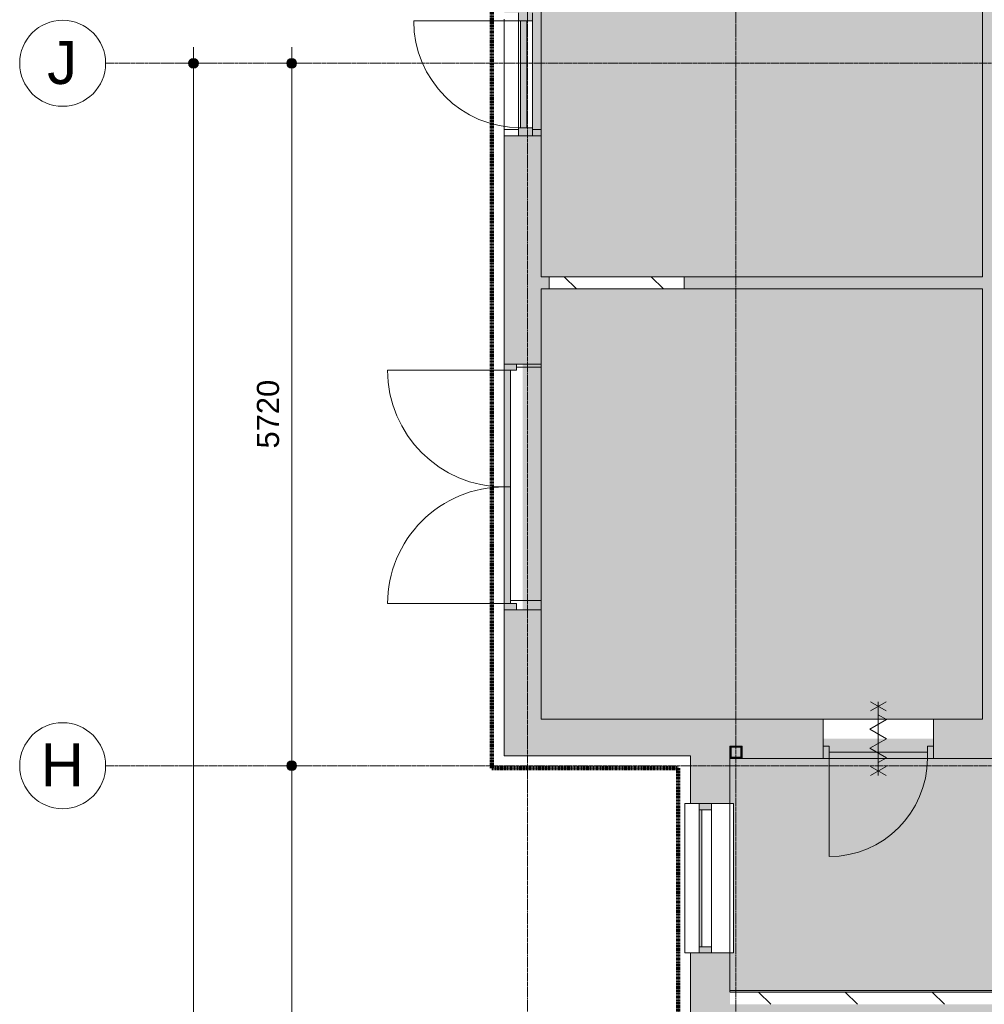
# Model space of a CAD drawing. Header units: millimetres. Extents: x 16156 to 91527, y 4646 to 113494.
# Tile 145 of 210: x 16567 to 24425, y 74188 to 82206. Entities that reach past the tile are written whole.
import ezdxf

# ---------------------------------------------------------------- set-up
doc = ezdxf.new("R2010")
doc.units = ezdxf.units.MM
for name, pattern in [('Afbreeklijn', [9, 5, -2, 0, -2]), ('ARC Demolished', [7.14375, 4.7625, -2.38125]), ('ARC Grid Line', [22.225, 12.7, -3.175, 3.175, -3.175])]:
    doc.linetypes.add(name, pattern=pattern)
for name, color, linetype, lineweight in [('A--A2__Ruwbouw', 8, 'Continuous', 9), ('A--AR9__AlgVoorz', 1, 'Continuous', 9), ('A--L$01A__Algemeen', 7, 'ARC Demolished', 9), ('A--L$07A__Stramien', 1, 'Continuous', 13), ('A--L21__Buitenwanden', 3, 'ARC Demolished', 9), ('A--L22__Binnenwanden', 2, 'Continuous', 9), ('A--L23__Vloeren', 3, 'Continuous', 9), ('A--L28__Hoofddraagconstructies', 3, 'Continuous', 9), ('A--L3__Afbouw', 2, 'Continuous', 9), ('A--LD30__DetailPenMiddel', 3, 'Continuous', 9), ('A--LR9__AlgVoorz', 7, 'Continuous', 9), ('A--M$01A__Algemeen', 1, 'Continuous', 13), ('A--M$01A__Algemeen-100', 1, 'Continuous', 13), ('A--T$07A__Stramien', 1, 'Continuous', 13)]:
    doc.layers.add(name, color=color, linetype=linetype, lineweight=lineweight)
doc.styles.add('Arial', font='arial.ttf', dxfattribs={"height": 350})
doc.styles.add('Arial_2', font='arial.ttf', dxfattribs={"height": 180})
doc.dimstyles.new('00_ARC_dimension_1_8mm', dxfattribs={"dimscale": 304.8, "dimtxt": 183.646692, "dimasz": 1.049869, "dimexe": 0.426509, "dimexo": 0.0625, "dimgap": 0.164042, "dimtad": 1, "dimdec": 0, "dimzin": 0, "dimdsep": 46, "dimtxsty": 'Arial_2', "dimblk1": 'DOTSMALL', "dimblk2": 'DOTSMALL', "dimsah": 1, "dimcen": 0.09, "dimdle": 0.426509, "dimadec": 3, "dimazin": 0, "dimtfac": 1, "dimtdec": 4, "dimtix": 1, "dimtmove": 0, "dimatfit": 3, "dimfxl": 0.426509, "dimfxlon": 1, "dimtvp": 1, "dimtolj": 1, "dimtzin": 0, "dimarcsym": 2})
pattern_1 = [(135, (0, 0), (-353.5534, -353.5534), [])]

# ---------------------------------------------------------------- blocks, each defined once
blk = doc.blocks.new('31_DO_WB_vo deur enkel - vo-1940336-AB-Begane grond - slooptekening')
at = {"layer": 'A--L3__Afbouw'}
h = blk.add_hatch(color=9, dxfattribs=at)
h.paths.add_polyline_path([(-502, 34), (-502, -80), (-435, -80), (-435, 34), (-450, 34)])
h.paths.add_polyline_path([(435, 17), (435, -80), (502, -80), (502, 34), (435, 34)])
blk.add_hatch(color=9, dxfattribs=at).paths.add_polyline_path([(-435, -33), (435, -33), (435, 17), (-435, 17)])
at = {"layer": 'A--L$01A__Algemeen', "linetype": 'Continuous'}
blk.add_line((435, 34), (435, 887), dxfattribs=at)
blk.add_arc((435, 17), 870, 90, 180, dxfattribs=at)
at = {"layer": 'A--L3__Afbouw'}
for p, q in [((-502, 34), (-435, 34)), ((-435, 34), (-435, -80)), ((-435, 34), (435, 34)), ((-435, -33), (-435, 17)), ((-435, 17), (435, 17)), ((435, 34), (502, 34)), ((435, -80), (435, 34)), ((435, 17), (435, -33)), ((-435, -80), (-502, -80)), ((435, -33), (-435, -33)), ((435, -80), (-435, -80)), ((502, -80), (435, -80))]:
    blk.add_line(p, q, dxfattribs=at)
blk = doc.blocks.new('32_DO_WB_vo deur enkel2 - vo 2-2241163-AB-Begane grond - slooptekening')
at = {"layer": 'A--L3__Afbouw'}
h = blk.add_hatch(color=9, dxfattribs=at)
h.paths.add_polyline_path([(570, 160), (520, 160), (520, 60), (570, 60)])
h.paths.add_polyline_path([(-280, 160), (-330, 160), (-330, 60), (-280, 60)])
blk.add_hatch(color=9, dxfattribs=at).paths.add_polyline_path([(-280, 160), (-280, 110), (520, 110), (520, 160), (53.6, 160)])
at = {"layer": 'A--L$01A__Algemeen', "linetype": 'Continuous'}
for p, q in [((520, 160), (520, 960)), ((56.7, 300), (183.3, 226.9)), ((56.7, 226.9), (183.3, 300)), ((120, 300), (120, -300)), ((120, 300), (120, -300)), ((120, 300), (120, -300)), ((120, 194.9), (52.5, 155.9)), ((52.5, 155.9), (187.5, 77.9)), ((187.5, 77.9), (52.5, 0)), ((52.5, 0), (187.5, -77.9)), ((187.5, -77.9), (52.5, -155.9)), ((52.5, -155.9), (120, -194.9)), ((56.7, -300), (183.3, -226.9)), ((56.7, -226.9), (183.3, -300))]:
    blk.add_line(p, q, dxfattribs=at)
blk.add_arc((520, 160), 800, 90, 180, dxfattribs=at)
at = {"layer": 'A--L3__Afbouw'}
for p, q in [((-280, 160), (-330, 160)), ((-330, 160), (-330, 60)), ((520, 160), (-280, 160)), ((-280, 160), (-280, 110)), ((-280, 60), (-280, 160)), ((-280, 110), (520, 110)), ((520, 110), (520, 160)), ((570, 160), (520, 160)), ((520, 160), (520, 60)), ((570, 60), (570, 160)), ((-330, 60), (-280, 60)), ((520, 60), (570, 60))]:
    blk.add_line(p, q, dxfattribs=at)
blk = doc.blocks.new('31_DO_WB_vo deur dubbel - vo-1916470-AB-Begane grond - slooptekening')
at = {"layer": 'A--L3__Afbouw'}
h = blk.add_hatch(color=9, dxfattribs=at)
h.paths.add_polyline_path([(-1390.2, 50), (-1340.2, 50), (-1340.2, 150), (-1390.2, 150), (-1390.2, 100)])
h.paths.add_polyline_path([(559.8, 50), (609.8, 50), (609.8, 150), (559.8, 150), (559.8, 100)])
for points in [[(-1340.2, 100), (-390.2, 100), (-390.2, 150), (-1340.2, 150)], [(-390.2, 100), (559.8, 100), (559.8, 150), (-390.2, 150)]]:
    blk.add_hatch(color=9, dxfattribs=at).paths.add_polyline_path(points)
at = {"layer": 'A--L$01A__Algemeen', "linetype": 'Continuous'}
for p, q in [((-1340.2, 150), (-1340.2, 1100)), ((559.8, 150), (559.8, 1100))]:
    blk.add_line(p, q, dxfattribs=at)
for centre, start, end in [((-1340.2, 150), 360, 90), ((559.8, 150), 90, 180)]:
    blk.add_arc(centre, 950, start, end, dxfattribs=at)
at = {"layer": 'A--L3__Afbouw'}
for p, q in [((-1340.2, 150), (-1390.2, 150)), ((-1390.2, 150), (-1390.2, 50)), ((-390.2, 150), (-1340.2, 150)), ((-1340.2, 150), (-1340.2, 100)), ((-1340.2, 50), (-1340.2, 150)), ((-1340.2, 100), (-390.2, 100)), ((-390.2, 100), (-390.2, 150)), ((559.8, 150), (-390.2, 150)), ((-390.2, 150), (-390.2, 100)), ((-390.2, 100), (559.8, 100)), ((559.8, 100), (559.8, 150)), ((609.8, 150), (559.8, 150)), ((559.8, 150), (559.8, 50)), ((609.8, 50), (609.8, 150)), ((-1390.2, 50), (-1340.2, 50)), ((559.8, 50), (609.8, 50))]:
    blk.add_line(p, q, dxfattribs=at)
blk = doc.blocks.new('28_11_ARC_stalen_kolom - SHS100x10-V220-AB-Begane grond - slooptekening')
at = {"layer": 'A--L28__Hoofddraagconstructies'}
h = blk.add_hatch(color=9, dxfattribs=at)
h.paths.add_polyline_path([(-40, -50), (50, -50), (50, 50), (-50, 50), (-50, -50)])
h.paths.add_polyline_path([(40, -40), (-40, -40), (-40, 40), (40, 40)])
for p, q in [((50, 50), (-50, 50)), ((-50, 50), (-50, -50)), ((-40, -40), (-40, 40)), ((-40, 40), (40, 40)), ((40, 40), (40, -40)), ((50, -50), (50, 50)), ((-50, -50), (50, -50)), ((40, -40), (-40, -40))]:
    blk.add_line(p, q, dxfattribs=at)
blk = doc.blocks.new('31_WI_WB_fixed glass - Ontwerpraam-V227-AB-Begane grond - slooptekening')
at = {"layer": 'A--L3__Afbouw'}
h = blk.add_hatch(color=9, dxfattribs=at)
h.paths.add_polyline_path([(-608, -10), (-558, -10), (-558, 90), (-608, 90), (-608, 60)])
h.paths.add_polyline_path([(558, -10), (608, -10), (608, 90), (558, 90), (558, 60)])
blk.add_hatch(color=9, dxfattribs=at).paths.add_polyline_path([(-558, 69), (558, 69), (558, 90), (-558, 90)])
for p, q in [((608, 207.6), (-608, 207.6)), ((-608, 207.6), (-608, 203.9)), ((-608, 160), (-608, 203.9)), ((608, 203.9), (608, 207.6)), ((608, 203.9), (608, 160)), ((-558, 90), (-608, 90)), ((-608, 90), (-608, -10)), ((-558, -10), (-558, 90)), ((558, 90), (-558, 90)), ((-558, 90), (-558, 69)), ((558, 90), (558, -10)), ((608, 90), (558, 90)), ((558, 69), (558, 90)), ((608, -10), (608, 90)), ((-558, 69), (558, 69)), ((-608, -10), (-558, -10)), ((-558, -10), (558, -10)), ((558, -10), (608, -10)), ((-608, -190), (-608, -160)), ((608, -160), (608, -190)), ((608, -190), (-608, -190))]:
    blk.add_line(p, q, dxfattribs=at)
blk = doc.blocks.new('Grid - 3_5mm-18301-AB-Begane grond - slooptekening')
at = {"layer": 'A--T$07A__Stramien'}
blk.add_circle((0, 0), 3.5, dxfattribs=at)
blk = doc.blocks.new('DIMBLOCK7-AB-Begane grond - slooptekening')
at = {"layer": 'A--M$01A__Algemeen-100'}
h = blk.add_hatch(color=256, dxfattribs=at)
edge = h.paths.add_edge_path()
edge.add_arc((18783, 76131.4), 40, 0, 360)
h = blk.add_hatch(color=256, dxfattribs=at)
edge = h.paths.add_edge_path()
edge.add_arc((18783, 70271.4), 40, 0, 360)
for p, q in [((18783, 76131.4), (18653, 76131.4)), ((18783, 70271.4), (18783, 76131.4)), ((18783, 76131.4), (18913, 76131.4)), ((18783, 70271.4), (18653, 70271.4)), ((18783, 70271.4), (18913, 70271.4))]:
    blk.add_line(p, q, dxfattribs=at)
for centre in [(18783, 76131.4), (18783, 70271.4)]:
    blk.add_circle(centre, 40, dxfattribs=at)
at = {"layer": 'A--M$01A__Algemeen-100', "color": 0, "insert": (18499.3, 72924.6), "char_height": 180, "width": 664.518, "attachment_point": 1, "rotation": 90, "line_spacing_factor": 0.941778, "style": 'Arial_2'}
blk.add_mtext('5860', dxfattribs=at)
blk = doc.blocks.new('_DotSmall')
at = {"color": 0, "linetype": 'ByBlock', "const_width": 0.5}
blk.add_lwpolyline([(-0.0625, 0, 1), (0.0625, 0, 1)], format="xyb", close=True, dxfattribs=at)
blk = doc.blocks.new('DIMBLOCK8-AB-Begane grond - slooptekening')
at = {"layer": 'A--M$01A__Algemeen-100'}
h = blk.add_hatch(color=256, dxfattribs=at)
edge = h.paths.add_edge_path()
edge.add_arc((18783, 81851.4), 40, 0, 360)
h = blk.add_hatch(color=256, dxfattribs=at)
edge = h.paths.add_edge_path()
edge.add_arc((18783, 76131.4), 40, 0, 360)
for p, q in [((18783, 76131.4), (18783, 81981.4)), ((18783, 81851.4), (18653, 81851.4)), ((18783, 81851.4), (18913, 81851.4)), ((18783, 76131.4), (18653, 76131.4)), ((18783, 76131.4), (18913, 76131.4))]:
    blk.add_line(p, q, dxfattribs=at)
for centre in [(18783, 81851.4), (18783, 76131.4)]:
    blk.add_circle(centre, 40, dxfattribs=at)
at = {"layer": 'A--M$01A__Algemeen-100', "color": 0, "insert": (18499.3, 78714.6), "char_height": 180, "width": 664.518, "attachment_point": 1, "rotation": 90, "line_spacing_factor": 0.941778, "style": 'Arial_2'}
blk.add_mtext('5720', dxfattribs=at)
blk = doc.blocks.new('DIMBLOCK9-AB-Begane grond - slooptekening')
at = {"layer": 'A--M$01A__Algemeen-100'}
h = blk.add_hatch(color=256, dxfattribs=at)
edge = h.paths.add_edge_path()
edge.add_arc((17983, 81851.4), 40, 0, 360)
h = blk.add_hatch(color=256, dxfattribs=at)
edge = h.paths.add_edge_path()
edge.add_arc((17983, 44060.4), 40, 0, 360)
for p, q in [((17983, 43930.4), (17983, 81981.4)), ((17983, 81851.4), (17853, 81851.4)), ((17983, 81851.4), (18113, 81851.4)), ((17983, 44060.4), (17853, 44060.4)), ((17983, 44060.4), (18113, 44060.4))]:
    blk.add_line(p, q, dxfattribs=at)
for centre in [(17983, 81851.4), (17983, 44060.4)]:
    blk.add_circle(centre, 40, dxfattribs=at)
at = {"layer": 'A--M$01A__Algemeen-100', "color": 0, "insert": (17699.3, 62609.8), "char_height": 180, "width": 830.648, "attachment_point": 1, "rotation": 90, "line_spacing_factor": 0.941778, "style": 'Arial_2'}
blk.add_mtext('37791', dxfattribs=at)

msp = doc.modelspace()

# ---------------------------------------------------------------- hatches: boundary and pattern name
at = {"layer": 'A--A2__Ruwbouw'}
h = msp.add_hatch(color=9, dxfattribs=at)
h.paths.add_polyline_path([(20514.3, 76211.4), (20814.3, 76211.4), (20814.3, 77401.4), (20514.3, 77401.4), (20514.3, 76351.4)])
h.paths.add_polyline_path([(20814.3, 79401.4), (20814.3, 81259.4), (20514.3, 81259.4), (20514.3, 79401.4)])
h.paths.add_polyline_path([(20814.3, 82263.4), (20814.3, 84259.4), (20514.3, 84259.4), (20514.3, 82263.4)])
h.paths.add_polyline_path([(20814.3, 85263.4), (20814.3, 86074.9), (20664.3, 86065.3), (20514.3, 85949.5), (20514.3, 85263.4)])
for points in [[(24414.3, 76511.4), (24511.3, 76511.4), (24510.6, 83714.4), (24411.3, 83714.4), (24411.3, 76511.4)], [(22032.3, 76211.4), (22032.3, 76511.4), (20814.3, 76511.4), (20814.3, 76211.4), (21759.7, 76211.4)]]:
    msp.add_hatch(color=9, dxfattribs=at).paths.add_polyline_path(points)
h = msp.add_hatch(color=9, dxfattribs=at)
h.paths.add_polyline_path([(21979.3, 80013.4), (24411.3, 80013.4), (24411.3, 80113.4), (21979.3, 80113.4)])
h.paths.add_polyline_path([(20840.4, 80013.4), (20879.3, 80013.4), (20879.3, 80113.4), (20814.3, 80113.4), (20814.3, 80013.4)])
at = {"layer": 'A--A2__Ruwbouw', "linetype": 'ARC Demolished'}
h = msp.add_hatch(dxfattribs=at)
h.set_pattern_fill('FP_1', color=1, style=0, pattern_type=2)
h.set_pattern_definition(pattern_1)
h.paths.add_polyline_path([(21924.8, 80013.4), (21979.3, 80013.4), (21979.3, 80113.4), (20879.3, 80113.4), (20879.3, 80013.4)])
h = msp.add_hatch(dxfattribs=at)
h.set_pattern_fill('FP_1', color=1, style=0, pattern_type=2)
h.set_pattern_definition(pattern_1)
h.paths.add_polyline_path([(21924.8, 80013.4), (21979.3, 80013.4), (21979.3, 80113.4), (20879.3, 80113.4), (20879.3, 80013.4)])
at = {"layer": 'A--A2__Ruwbouw'}
h = msp.add_hatch(color=9, dxfattribs=at)
h.paths.add_polyline_path([(22237.3, 67638.4), (22352.3, 67638.4), (22352.3, 70602.5), (22032.3, 70602.5), (22032.3, 67638.4)])
h.paths.add_polyline_path([(22352.3, 71818.4), (22352.3, 72598.5), (22032.3, 72598.5), (22032.3, 71818.4), (22237.3, 71818.4)])
h.paths.add_polyline_path([(22102.3, 73814.4), (22352.3, 73814.4), (22352.3, 74607.5), (22032.3, 74607.5), (22032.3, 73814.4)])
h.paths.add_polyline_path([(22102.3, 75823.4), (22352.3, 75823.4), (22352.3, 76511.4), (22032.3, 76511.4), (22032.3, 75823.4)])
h = msp.add_hatch(color=9, dxfattribs=at)
h.paths.add_polyline_path([(40467.3, 76191.4), (46367.3, 76196.3), (46367.3, 76291.4), (46467.3, 76291.4), (46467.3, 76191.4), (50583.3, 76191.4), (50583.3, 76511.4), (47808.3, 76511.4), (47808.3, 76196.4), (46708.3, 76201.4), (46708.3, 76511.4), (36941.3, 76511.4), (36941.3, 76191.4), (40367.3, 76193.2), (40367.3, 76291.4), (40467.3, 76291.4), (40467.3, 76193.2)])
h.paths.add_polyline_path([(30165.6, 76191.4), (31000.8, 76191.4), (31000.8, 76511.4), (24011.3, 76511.4), (24011.3, 76191.4), (28367.3, 76191.4), (28367.3, 76291.4), (28467.3, 76291.4), (28467.3, 76191.4), (29231.6, 76191.4)])
h.paths.add_polyline_path([(31900.8, 76191.4), (34367.3, 76191.4), (34367.3, 76291.4), (34467.3, 76291.4), (34467.3, 76191.4), (36041.3, 76196.4), (36041.3, 76511.4), (31900.8, 76511.4), (31900.8, 76351.4)])
h.paths.add_polyline_path([(51483.3, 76191.4), (52382.3, 76191.4), (52382.3, 76291.4), (52482.3, 76291.4), (52482.3, 76191.4), (52573.3, 76191.4), (52573.3, 76511.4), (51483.3, 76511.4), (51483.3, 76351.4)])
h.paths.add_polyline_path([(23111.3, 76191.4), (23111.3, 76511.4), (22352.3, 76511.4), (22352.3, 76291.4), (22452.3, 76291.4), (22452.3, 76191.4)])
h.paths.add_polyline_path([(34457.3, 76201.4), (34457.3, 76281.4), (34377.3, 76281.4), (34377.3, 76201.4)])
h.paths.add_polyline_path([(46457.3, 76201.4), (46457.3, 76281.4), (46377.3, 76281.4), (46377.3, 76201.4)])
h.paths.add_polyline_path([(22442.3, 76201.4), (22442.3, 76281.4), (22362.3, 76281.4), (22362.3, 76201.4)])
h.paths.add_polyline_path([(52392.3, 76201.4), (52472.3, 76201.4), (52472.3, 76281.4), (52392.3, 76281.4)])
h.paths.add_polyline_path([(28457.3, 76201.4), (28457.3, 76281.4), (28377.3, 76281.4), (28377.3, 76201.4)])
h.paths.add_polyline_path([(40457.3, 76201.4), (40457.3, 76281.4), (40377.3, 76281.4), (40377.3, 76201.4)])
at = {"layer": 'A--A2__Ruwbouw', "linetype": 'ARC Demolished'}
h = msp.add_hatch(dxfattribs=at)
h.set_pattern_fill('FP_1', color=1, style=0, pattern_type=2)
h.set_pattern_definition(pattern_1)
h.paths.add_polyline_path([(22352.3, 74188.4), (30374.3, 74188.4), (30374.3, 74288.4), (22352.3, 74288.4), (22352.3, 74258.6)])
h = msp.add_hatch(dxfattribs=at)
h.set_pattern_fill('FP_1', color=1, style=0, pattern_type=2)
h.set_pattern_definition(pattern_1)
h.paths.add_polyline_path([(22352.3, 74188.4), (30374.3, 74188.4), (30374.3, 74288.4), (22352.3, 74288.4), (22352.3, 74258.6)])
at = {"layer": 'A--AR9__AlgVoorz'}
for points in [[(24411.3, 80113.4), (24411.3, 83614.4), (20819.3, 83614.4), (20814.3, 82263.4), (20744.3, 82263.4), (20744.3, 81259.4), (20814.3, 81259.4), (20814.3, 80113.4), (23627.7, 80113.4)], [(20814.3, 76511.4), (24411.3, 76511.4), (24408.5, 80013.4), (20814.3, 80013.4), (20814.3, 79401.4), (20664.3, 79401.4), (20664.3, 77401.4), (20814.3, 77401.4), (20814.3, 77101.8)]]:
    msp.add_hatch(color=7, dxfattribs=at).paths.add_polyline_path(points)
h = msp.add_hatch(color=7, dxfattribs=at)
h.paths.add_polyline_path([(30374.3, 74288.4), (30374.3, 76191.4), (22352.3, 76191.4), (22352.3, 75823.4), (22382.3, 75823.4), (22382.3, 74607.5), (22352.3, 74607.5), (22352.3, 74288.4), (29231.6, 74288.4)])
h.paths.add_polyline_path([(23161.3, 76241.4), (23961.3, 76241.4), (23961.3, 76291.4), (24011.3, 76291.4), (24011.3, 76351.4), (23111.3, 76351.4), (23111.3, 76291.4), (23161.3, 76291.4)])
h = msp.add_hatch(color=7, dxfattribs=at)
h.paths.add_polyline_path([(24712.3, 67643.4), (24717.3, 67688.4), (24802.3, 67688.4), (24802.3, 67643.4), (24717.3, 67643.4)])
h.paths.add_polyline_path([(26468.3, 67643.4), (26473.3, 67688.4), (26558.3, 67688.4), (26558.3, 67643.4), (26473.3, 67643.4)])
h.paths.add_polyline_path([(28224.3, 67643.4), (28229.3, 67688.4), (28314.3, 67688.4), (28314.3, 67643.4), (28229.3, 67643.4)])
h.paths.add_polyline_path([(22452.3, 67638.4), (30294.3, 67638.4), (30294.3, 67723.4), (30374.3, 67723.4), (30374.3, 74188.4), (22352.3, 74188.4), (22352.3, 73814.4), (22382.3, 73814.4), (22382.3, 72598.5), (22352.3, 72598.5), (22352.3, 71818.4), (22382.3, 71818.4), (22382.3, 70602.5), (22352.3, 70602.5), (22352.3, 70321.4), (22452.3, 70321.4), (22452.3, 70221.4), (22352.3, 70221.4), (22352.3, 67638.4), (22367, 67638.4)])
h.paths.add_polyline_path([(30304.3, 67638.4), (30374.3, 67643.4), (30366.4, 67713.4), (30304.3, 67713.4), (30304.3, 67671.1)])
h.paths.add_polyline_path([(23912.3, 67643.4), (23822.3, 67643.4), (23822.3, 67688.4), (23912.3, 67688.4), (23912.3, 67650.4)])
h.paths.add_polyline_path([(27419.3, 67643.4), (27334.3, 67643.4), (27334.3, 67688.4), (27424.3, 67688.4), (27424.3, 67643.4)])
h.paths.add_polyline_path([(25648.3, 67643.4), (25578.3, 67643.4), (25578.3, 67688.4), (25668.3, 67688.4), (25663.3, 67643.4)])
h.paths.add_polyline_path([(28209.3, 67648.4), (27439.3, 67650.4), (27419.3, 67698.4), (27404.3, 67698.4), (27404.3, 67728.4), (28244.3, 67726.4), (28244.3, 67698.4), (28224.3, 67698.4), (28209.3, 67650.4)])
h.paths.add_polyline_path([(24096, 67648.4), (23927.3, 67650.4), (23907.3, 67698.4), (23892.3, 67698.4), (23892.3, 67728.4), (24732.3, 67726.4), (24732.3, 67698.4), (24712.3, 67698.4), (24697.3, 67648.4), (24147.5, 67648.4)])
h.paths.add_polyline_path([(25813.3, 67648.4), (25683.3, 67650.4), (25663.3, 67698.4), (25648.3, 67698.4), (25648.3, 67728.4), (26488.3, 67726.4), (26488.3, 67698.4), (26468.3, 67698.4), (26453.3, 67648.4), (25829.8, 67648.4)])
h.paths.add_polyline_path([(30098.1, 67942.8), (30122.5, 67946.5), (30105.1, 67942.8)])
h.paths.add_polyline_path([(30236.8, 67947.4), (30217.8, 68200.8), (30211.6, 68200.8), (30194.7, 68205.3), (30186.9, 68193.9), (30184.7, 68188.4), (30177.2, 68182), (30203.8, 68171.5), (30216.8, 68176.1), (30231.9, 68003.8)])
h.paths.add_polyline_path([(30274.3, 67946.4), (30010.8, 67954.4), (29963.3, 67965.9), (29930.2, 67987.2), (29915.4, 68018.3), (29905.6, 68098.7), (29909.3, 68322.3), (29921.1, 68375), (29946.8, 68403.6), (29977.5, 68416.5), (30068.3, 68427), (30165.6, 68429.4), (30274.3, 68430.4), (30274.3, 68003.8)])
h.paths.add_polyline_path([(30059.7, 67983.1), (30135.3, 67992.8), (30155.4, 68012.9), (30162.5, 68041.5), (30166.4, 68168.7), (30157.1, 68064.3), (30145.3, 68016.7), (30121.1, 67995.4), (30059.7, 67990.6), (29991.8, 67997), (29962.2, 68015.7), (29946.8, 68056.1), (29943, 68081.6), (29939.3, 68210.7), (29946.8, 68320.8), (29966.9, 68364.2), (30011.9, 68383.7), (30087.2, 68385.6), (30121.1, 68381.5), (30151.9, 68349.2), (30157.5, 68288.1), (30151.7, 68370.2), (30124.9, 68388), (30087.6, 68393.1), (30006.1, 68390.2), (29966, 68375.2), (29953.3, 68361.7), (29938.3, 68314.7), (29935.2, 68288.1), (29934.7, 68098.7), (29943, 68041.9), (29960.5, 68006.9), (29982.1, 67992.6), (30010.8, 67985.8), (30032.2, 67983.8)])
h.paths.add_polyline_path([(30074.3, 68165.4), (30080.2, 68173.2), (30077.1, 68174.5), (30080.2, 68203.8), (30080.2, 68210.7), (30062.8, 68208.4), (30052, 68194.4), (30054.3, 68176.9), (30068.3, 68166.2)])
h.paths.add_polyline_path([(28297.6, 68629), (28248.8, 68629), (28248.8, 68929), (28548.8, 68929), (28548.8, 68629), (28531.1, 68629)])
h.paths.add_polyline_path([(24147.5, 68629), (24111.5, 68629), (24111.5, 68929), (24411.5, 68929), (24411.5, 68629), (24328.2, 68629)])
h.paths.add_polyline_path([(22362.3, 70231.4), (22442.3, 70231.4), (22442.3, 70311.4), (22362.3, 70311.4)])
h.paths.add_polyline_path([(30074.3, 70981.1), (29749.3, 70981.1), (29749.3, 73081.1), (30349.3, 73081.1), (30344, 70981.1), (30165.6, 70981.1)])
h.paths.add_polyline_path([(29909.7, 71458.5), (29899.6, 71482.1), (29862.5, 71524.3), (29862.5, 71510.9), (29882.5, 71487.3), (29902.3, 71466.4)])
h.paths.add_polyline_path([(30029.3, 71397.1), (29968.5, 71421.9), (29909.7, 71458.5), (29919, 71444.9), (29954.1, 71423.5), (30004, 71403.4), (30022, 71397.9)])
h.paths.add_polyline_path([(30074.3, 71398.3), (30050.1, 71403.7), (30062.2, 71399.2)])
h.paths.add_polyline_path([(30074.3, 71401.2), (30066.4, 71403.7), (30067.2, 71402.4)])
h.paths.add_polyline_path([(30153, 71413.2), (30191.4, 71428.4), (30154, 71413.7)])
h.paths.add_polyline_path([(30074.3, 71409.1), (30136, 71415.8), (30100.8, 71412.1), (30077.3, 71409.5)])
h.paths.add_polyline_path([(30021.9, 71409.7), (30017, 71415.5), (29980.5, 71423.5), (29994.3, 71415.5), (30021, 71409.9)])
h.paths.add_polyline_path([(30293.2, 71776.3), (30227, 71858.1), (30196.6, 71876), (30154.2, 71891.3), (30213.2, 71860.7), (30252, 71831.3), (30272.4, 71808.4), (30287.1, 71787.9), (30291.6, 71779.4)])
h.paths.add_polyline_path([(30165.6, 71410.3), (30206.8, 71430.6), (30253.7, 71466.7), (30286, 71505.3), (30309.3, 71547.4), (30326.5, 71603), (30330.8, 71650.4), (30325.2, 71704), (30311.8, 71730.7), (30276.8, 71796.9), (30240.1, 71834.4), (30255.1, 71814.5), (30314.2, 71716.8), (30317.8, 71693), (30319.5, 71597.2), (30269.9, 71503.9), (30293.2, 71525.1), (30286, 71510.4), (30262.9, 71480.5), (30179.2, 71416.9), (30170.9, 71412.9)])
h.paths.add_polyline_path([(29941.5, 71450.1), (29908.9, 71477.7), (29940.8, 71450.6)])
h.paths.add_polyline_path([(29985.4, 71428.6), (29954.6, 71445.2), (29981, 71430.3)])
h.paths.add_polyline_path([(29899.1, 71483.5), (29881, 71513.5), (29893.3, 71491.6), (29898.2, 71484.7)])
h.paths.add_polyline_path([(29868.5, 71528.2), (29849.1, 71567.6), (29865.2, 71534.4)])
h.paths.add_polyline_path([(29845.4, 71576.2), (29839.3, 71615.6), (29845.2, 71577.5)])
h.paths.add_polyline_path([(29824.3, 71592.2), (29828, 71696.5), (29854.9, 71772.3), (29877.7, 71810.2), (29844.3, 71764.7), (29821.5, 71695.5), (29817.7, 71677.4), (29823, 71598.2)])
h.paths.add_polyline_path([(29827.3, 71678.7), (29833.5, 71696.5), (29827.3, 71679.1)])
h.paths.add_polyline_path([(29862.5, 71775.3), (29944.5, 71862.1), (29988.6, 71888.6), (29913.8, 71844.7), (29886.1, 71809.3), (29862.7, 71775.4)])
h.paths.add_polyline_path([(29899.6, 71817.2), (29921.4, 71830.3), (29899.6, 71817.2)])
h.paths.add_polyline_path([(29986.3, 71875.3), (30001.7, 71879.5), (29986.2, 71875.4)])
h.paths.add_polyline_path([(30163.3, 71875.7), (30112.6, 71891.4), (30120.7, 71885), (30136, 71878.5), (30162.1, 71875.8)])
h.paths.add_polyline_path([(29967.5, 71877.1), (29988.6, 71880.3), (29968.1, 71877.3)])
h.paths.add_polyline_path([(30129.7, 71919.6), (30127.9, 71920.1), (30128.3, 71919.7)])
h.paths.add_polyline_path([(29909.7, 72041.7), (29899.6, 72065.3), (29862.5, 72107.5), (29862.5, 72094.1), (29882.5, 72070.5), (29902.3, 72049.6)])
h.paths.add_polyline_path([(30029.3, 71980.3), (29968.5, 72005.1), (29909.7, 72041.7), (29919, 72028.1), (29954.1, 72006.7), (30004, 71986.6), (30020.6, 71981.2)])
h.paths.add_polyline_path([(30074.3, 71984.4), (30066.4, 71986.8), (30067.2, 71985.6)])
h.paths.add_polyline_path([(30074.3, 71981.5), (30050.1, 71986.8), (30063, 71982.3)])
h.paths.add_polyline_path([(30153, 71996.4), (30191.4, 72011.6), (30154, 71996.8)])
h.paths.add_polyline_path([(30074.3, 71992.3), (30136, 71999), (30100.8, 71995.2), (30077.3, 71992.6)])
h.paths.add_polyline_path([(30021.9, 71992.9), (30017.3, 71998.6), (29980.5, 72006.7), (29988.6, 72000.3), (30021, 71993.1)])
h.paths.add_polyline_path([(30293.2, 72359.5), (30227, 72441.3), (30196.6, 72459.2), (30154.2, 72474.5), (30213.2, 72443.9), (30250.4, 72417.3), (30268.7, 72394.7), (30287.1, 72371.1), (30292.6, 72360.6)])
h.paths.add_polyline_path([(30165.6, 71993.5), (30206.8, 72013.8), (30253.7, 72049.8), (30286, 72088.4), (30309.7, 72131.6), (30326.5, 72186.2), (30330.8, 72233.6), (30323.3, 72295.8), (30311.8, 72313.9), (30276.8, 72380.1), (30240.1, 72417.6), (30255.1, 72397.7), (30314.2, 72300), (30318.6, 72268.5), (30319.5, 72180.4), (30269.9, 72087), (30293.2, 72108.3), (30286, 72093.5), (30264.1, 72064.8), (30179.2, 72000.1), (30170.9, 71996)])
h.paths.add_polyline_path([(29941.5, 72033.3), (29908.9, 72060.9), (29940.8, 72033.8)])
h.paths.add_polyline_path([(29985.4, 72011.8), (29954.6, 72028.4), (29981, 72013.5)])
h.paths.add_polyline_path([(29899.1, 72066.7), (29881, 72096.6), (29893.3, 72074.8), (29898.2, 72067.9)])
h.paths.add_polyline_path([(29868.5, 72111.4), (29849.1, 72150.8), (29865.2, 72117.6)])
h.paths.add_polyline_path([(29845.4, 72159.4), (29837.2, 72204.8), (29845.2, 72160.7)])
h.paths.add_polyline_path([(29824.3, 72175.4), (29828, 72279.7), (29854.9, 72355.5), (29877.7, 72393.4), (29844.3, 72347.9), (29821.5, 72278.7), (29817.7, 72233.6), (29824.1, 72176.5)])
h.paths.add_polyline_path([(29827.3, 72261.9), (29833.5, 72279.7), (29827.3, 72262.3)])
h.paths.add_polyline_path([(29862.5, 72358.4), (29933.2, 72436.4), (29988.6, 72471.8), (29913.8, 72427.9), (29886.1, 72392.4), (29862.7, 72358.6)])
h.paths.add_polyline_path([(29899.6, 72400.4), (29921.4, 72413.5), (29899.6, 72400.4)])
h.paths.add_polyline_path([(29986.3, 72458.5), (30001.7, 72462.7), (29986.2, 72458.5)])
h.paths.add_polyline_path([(30163.3, 72458.9), (30112.6, 72474.5), (30120.7, 72468.2), (30136, 72461.7), (30162.1, 72459)])
h.paths.add_polyline_path([(29967.5, 72460.2), (29988.6, 72463.5), (29968.1, 72460.4)])
h.paths.add_polyline_path([(30129.7, 72502.7), (30127.9, 72503.3), (30128.3, 72502.9)])

# ---------------------------------------------------------------- linework, layer by layer
at = {"layer": 'A--L$07A__Stramien', "linetype": 'ARC Grid Line'}
for p, q in [((20704.3, 95686.5), (20704.3, 39599.8)), ((22402.3, 95686.5), (22402.3, 39599.8)), ((62423, 81851.4), (17266.9, 81851.4)), ((62423, 76131.4), (17266.9, 76131.4))]:
    msp.add_line(p, q, dxfattribs=at)
at = {"layer": 'A--L21__Buitenwanden', "linetype": 'Continuous', "lineweight": 15}
for p, q in [((20814.3, 81259.4), (20514.3, 81259.4)), ((20514.3, 81259.4), (20514.3, 79401.4)), ((20814.3, 80113.4), (20814.3, 81259.4)), ((20814.3, 79401.4), (20814.3, 80013.4)), ((20514.3, 79401.4), (20814.3, 79401.4)), ((20814.3, 77401.4), (20514.3, 77401.4)), ((20514.3, 77401.4), (20514.3, 76211.4)), ((20814.3, 76511.4), (20814.3, 77401.4)), ((22352.3, 76511.4), (20814.3, 76511.4)), ((20514.3, 76211.4), (22032.3, 76211.4)), ((22032.3, 76211.4), (22032.3, 75823.4)), ((22352.3, 75823.4), (22352.3, 76191.4)), ((22032.3, 75823.4), (22102.3, 75823.4)), ((22202.3, 75823.4), (22352.3, 75823.4)), ((22102.3, 74607.5), (22032.3, 74607.5)), ((22032.3, 74607.5), (22032.3, 73814.4)), ((22352.3, 74607.5), (22202.3, 74607.5)), ((22352.3, 74288.4), (22352.3, 74607.5))]:
    msp.add_line(p, q, dxfattribs=at)
at = {"layer": 'A--L22__Binnenwanden', "lineweight": 15}
for p, q in [((24411.3, 83614.4), (24411.3, 80113.4)), ((20879.3, 80113.4), (20814.3, 80113.4)), ((24411.3, 80113.4), (21979.3, 80113.4)), ((20814.3, 80013.4), (20879.3, 80013.4)), ((21979.3, 80013.4), (24411.3, 80013.4)), ((24411.3, 80013.4), (24411.3, 76511.4)), ((23111.3, 76511.4), (22352.3, 76511.4)), ((23111.3, 76191.4), (23111.3, 76511.4)), ((24411.3, 76511.4), (24011.3, 76511.4)), ((24011.3, 76511.4), (24011.3, 76191.4)), ((22452.3, 76191.4), (23111.3, 76191.4)), ((24011.3, 76191.4), (28367.3, 76191.4))]:
    msp.add_line(p, q, dxfattribs=at)
at = {"layer": 'A--L22__Binnenwanden'}
for p, q in [((20879.3, 80013.4), (20879.3, 80113.4)), ((21979.3, 80113.4), (21979.3, 80013.4)), ((23111.3, 76511.4), (24011.3, 76511.4))]:
    msp.add_line(p, q, dxfattribs=at)
at = {"layer": 'A--L22__Binnenwanden', "color": 10, "linetype": 'ARC Demolished', "lineweight": 20}
for p, q in [((21979.3, 80113.4), (20879.3, 80113.4)), ((20879.3, 80013.4), (21979.3, 80013.4)), ((30374.3, 74288.4), (22352.3, 74288.4))]:
    msp.add_line(p, q, dxfattribs=at)
at = {"layer": 'A--L22__Binnenwanden', "color": 1, "linetype": 'ARC Demolished'}
for p, q in [((20879.3, 80113.4), (20879.3, 80013.4)), ((21979.3, 80013.4), (21979.3, 80113.4))]:
    msp.add_line(p, q, dxfattribs=at)
at = {"layer": 'A--L23__Vloeren'}
for p, q in [((20514.3, 82211.4), (20514.3, 81311.4)), ((20514.3, 81311.4), (20514.3, 81259.4)), ((20514.3, 81311.4), (20630.3, 81311.4)), ((20744.3, 81311.4), (20814.3, 81311.4)), ((20814.3, 81311.4), (20814.3, 81259.4)), ((20814.3, 79401.4), (20814.3, 79376.4)), ((20814.3, 79376.4), (20614.3, 79376.4)), ((20564.3, 77476.4), (20814.3, 77476.4)), ((20814.3, 77476.4), (20814.3, 77401.4))]:
    msp.add_line(p, q, dxfattribs=at)
at = {"layer": 'A--LD30__DetailPenMiddel', "linetype": 'Afbreeklijn', "lineweight": 100}
for p, q in [((20414.3, 76111.4), (20414.3, 86149.6)), ((21932.3, 76111.4), (20414.3, 76111.4)), ((21932.3, 76111.4), (21932.3, 58971.4))]:
    msp.add_line(p, q, dxfattribs=at)
at = {"layer": 'A--LD30__DetailPenMiddel'}
msp.add_line((24011.3, 76511.4), (23111.3, 76511.4), dxfattribs=at)
at = {"layer": 'A--LR9__AlgVoorz', "flags": 128}
for points in [[(24411.3, 80113.4), (24411.3, 83614.4), (20814.3, 83614.4), (20814.3, 80113.4)], [(24411.3, 76511.4), (24411.3, 80013.4), (20814.3, 80013.4), (20814.3, 76511.4), (22030.7, 76511.4), (22192.3, 76511.4)], [(30349.3, 76191.4), (22352.3, 76191.4), (22352.3, 74300.9), (30384.3, 74300.9), (30384.3, 74438.4), (30349.3, 74438.4)]]:
    msp.add_lwpolyline(points, close=True, dxfattribs=at)

# ---------------------------------------------------------------- block references
at = {"layer": 'A--L28__Hoofddraagconstructies'}
msp.add_blockref('28_11_ARC_stalen_kolom - SHS100x10-V220-AB-Begane grond - slooptekening', (22402.3, 76241.4), dxfattribs=at)
at = {"layer": 'A--L3__Afbouw'}
for name, p, rotation in [('31_DO_WB_vo deur enkel - vo-1940336-AB-Begane grond - slooptekening', (20664.3, 81761.4), 89.99999999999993), ('31_DO_WB_vo deur dubbel - vo-1916470-AB-Begane grond - slooptekening', (20664.3, 78791.6), 89.99999999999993), ('32_DO_WB_vo deur enkel2 - vo 2-2241163-AB-Begane grond - slooptekening', (23681.3, 76351.4), 180), ('31_WI_WB_fixed glass - Ontwerpraam-V227-AB-Begane grond - slooptekening', (22192.3, 75215.4), 89.99999999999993)]:
    msp.add_blockref(name, p, dxfattribs=dict(at, rotation=rotation))
at = {"layer": 'A--T$07A__Stramien', "xscale": 99.99999999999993, "yscale": 99.99999999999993, "zscale": 99.99999999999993, "rotation": 89.99999999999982}
for p in [(16916.9, 81851.4), (16916.9, 76131.4)]:
    msp.add_blockref('Grid - 3_5mm-18301-AB-Begane grond - slooptekening', p, dxfattribs=at)

# ---------------------------------------------------------------- texts
at = {"layer": 'A--T$07A__Stramien', "char_height": 350, "attachment_point": 1, "style": 'Arial'}
for s, insert, width in [('J', (16790.5, 82032.6), 304.641), ('H', (16737.5, 76312.6), 432.911)]:
    msp.add_mtext(s, dxfattribs=dict(at, insert=insert, width=width))

# ---------------------------------------------------------------- dimensions: what is measured, and where the dimension line sits
at = {"layer": 'A--M$01A__Algemeen'}
for base, p1, p2, override, picture, middle in [((17983, 81851.4), (17853, 44060.4), (17853, 81851.4), {"dimpost": '<>', "dimfxl": 37791}, 'DIMBLOCK9-AB-Begane grond - slooptekening', (17841, 62955.9)), ((18783, 81851.4), (18653, 76131.4), (18653, 81851.4), {"dimpost": '<>', "dimfxl": 5720}, 'DIMBLOCK8-AB-Begane grond - slooptekening', (18641.1, 78991.4)), ((18783, 76131.4), (18653, 70271.4), (18653, 76131.4), {"dimpost": '<>', "dimfxl": 5860}, 'DIMBLOCK7-AB-Begane grond - slooptekening', (18641.1, 73201.4))]:
    dim = msp.add_linear_dim(base=base, p1=p1, p2=p2, angle=90, dimstyle='00_ARC_dimension_1_8mm', override=override, dxfattribs=at)
    dim.commit()
    dim.dimension.update_dxf_attribs({"geometry": picture, "text_midpoint": middle})

doc.saveas('drawing.dxf')
